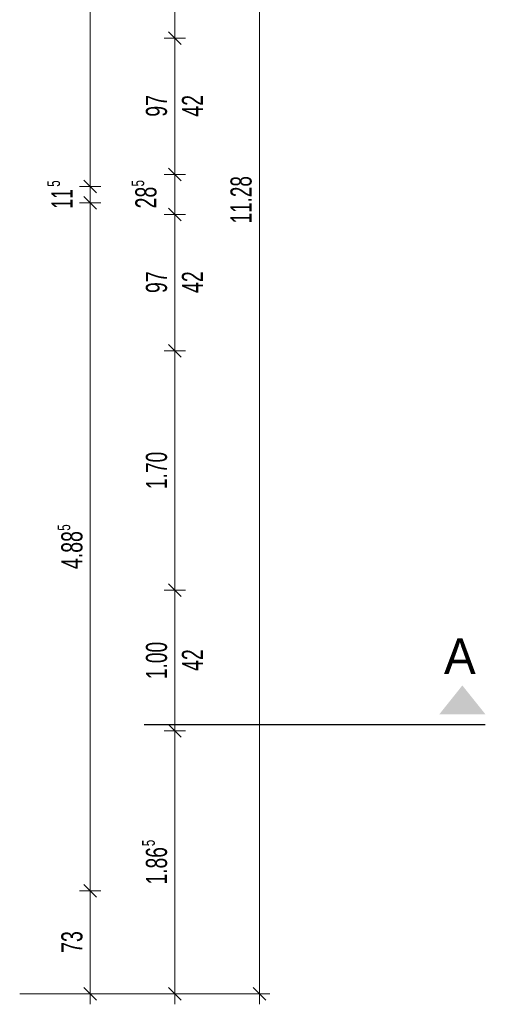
# Model space of a CAD drawing. Extents: x -106 to 740, y 65 to 659.
# Tile 12 of 24: x 467 to 533, y 323 to 463. Entities that reach past the tile are written whole.
import ezdxf
from ezdxf.lldxf.tags import DXFTag

# ---------------------------------------------------------------- set-up
doc = ezdxf.new("R2010")
doc.units = 0
doc.layers.get('0').update_dxf_attribs({"lineweight": 35})
doc.layers.add('5_UG-TEXT-MASS', color=7, linetype='Continuous', lineweight=25)
doc.layers.add('Ausgeblendet', color=3, linetype='Continuous', lineweight=35, true_color=0x00ff00)
doc.styles.get("Standard").update_dxf_attribs({"font": 'arial.ttf'})
tags = doc.linetypes.add('STRICHPUNKT2_S5', pattern=[0.01, 0.008, -0.001, 0, -0.001]).pattern_tags.tags
tags[10:11] = [DXFTag(74, 4), DXFTag(75, 0), DXFTag(340, '0'), DXFTag(46, 1.0), DXFTag(50, 0.0), DXFTag(44, 0.0), DXFTag(45, 0.0)]
tags[8:9] = [DXFTag(74, 4), DXFTag(75, 0), DXFTag(340, '0'), DXFTag(46, 1.0), DXFTag(50, 0.0), DXFTag(44, 0.0), DXFTag(45, 0.0)]
tags[6:7] = [DXFTag(74, 4), DXFTag(75, 0), DXFTag(340, '0'), DXFTag(46, 1.0), DXFTag(50, 0.0), DXFTag(44, 0.0), DXFTag(45, 0.0)]
tags[4:5] = [DXFTag(74, 4), DXFTag(75, 0), DXFTag(340, '0'), DXFTag(46, 1.0), DXFTag(50, 0.0), DXFTag(44, 0.0), DXFTag(45, 0.0)]

# ---------------------------------------------------------------- blocks, each defined once
blk = doc.blocks.new('Referenz-A07MYRR5RK', base_point=(-75.51, 0))
at = {"layer": '5_UG-TEXT-MASS', "color": 0, "lineweight": 13}
for p, q in [((501.24, 426.89), (501.24, 550.11)), ((477.24, 439.09), (477.24, 536.91)), ((489.24, 460.17), (489.24, 493.77)), ((489.24, 460.17), (487.74, 460.17)), ((490.14, 459.27), (488.34, 461.07)), ((489.24, 460.17), (490.74, 460.17)), ((489.24, 440.82), (489.24, 460.17)), ((489.24, 440.82), (487.74, 440.82)), ((490.14, 439.92), (488.34, 441.72)), ((489.24, 440.82), (490.74, 440.82)), ((489.24, 435.14), (489.24, 440.82)), ((477.24, 439.09), (475.74, 439.09)), ((478.14, 438.19), (476.34, 439.99)), ((477.24, 439.09), (478.74, 439.09)), ((477.24, 436.79), (477.24, 439.09)), ((478.14, 435.89), (476.34, 437.69)), ((477.24, 436.79), (475.74, 436.79)), ((477.24, 436.79), (478.74, 436.79)), ((477.24, 339.07), (477.24, 436.79)), ((489.24, 435.14), (487.74, 435.14)), ((490.14, 434.24), (488.34, 436.04)), ((489.24, 435.14), (490.74, 435.14)), ((489.24, 415.78), (489.24, 435.14)), ((501.24, 324.47), (501.24, 426.89)), ((490.14, 414.88), (488.34, 416.68)), ((489.24, 415.78), (487.74, 415.78)), ((489.24, 415.78), (490.74, 415.78)), ((489.24, 381.79), (489.24, 415.78)), ((489.24, 381.79), (487.74, 381.79)), ((490.14, 380.89), (488.34, 382.69)), ((489.24, 381.79), (490.74, 381.79)), ((489.24, 368.1), (489.24, 381.79)), ((489.24, 361.8), (489.24, 368.1)), ((490.14, 360.9), (488.34, 362.7)), ((489.24, 361.8), (487.74, 361.8)), ((489.24, 361.8), (490.74, 361.8)), ((489.24, 358.54), (489.24, 361.8)), ((489.24, 354.05), (489.24, 358.54)), ((489.24, 344.42), (489.24, 354.05)), ((489.24, 335.46), (489.24, 344.42)), ((478.14, 338.17), (476.34, 339.97)), ((477.24, 339.07), (475.74, 339.07)), ((477.24, 339.07), (478.74, 339.07)), ((477.24, 326), (477.24, 339.07)), ((489.24, 324.48), (489.24, 335.46)), ((477.24, 324.48), (477.24, 326)), ((501.24, 324.47), (467.24, 324.47)), ((477.24, 324.48), (475.74, 324.48)), ((478.14, 323.58), (476.34, 325.38)), ((477.24, 324.48), (478.74, 324.48)), ((477.24, 324.48), (477.24, 322.98)), ((489.24, 324.48), (487.74, 324.48)), ((490.14, 323.58), (488.34, 325.38)), ((489.24, 324.48), (490.74, 324.48)), ((489.24, 324.48), (489.24, 322.98)), ((501.24, 324.47), (499.74, 324.47)), ((502.14, 323.57), (500.34, 325.37)), ((501.24, 324.47), (502.74, 324.47)), ((501.24, 324.47), (501.24, 322.97))]:
    blk.add_line(p, q, dxfattribs=at)
at = {"layer": '5_UG-TEXT-MASS', "color": 0, "linetype": 'STRICHPUNKT2_S5', "lineweight": -2, "ltscale": 0.25}
blk.add_line((533.3, 362.67), (484.9, 362.67), dxfattribs=at)
at = {"layer": 'Ausgeblendet', "color": 0, "linetype": 'Continuous', "lineweight": 13, "ltscale": 0.13}
for points in [[(530.04, 364.17), (526.79, 364.17), (530.04, 368.25)], [(530.04, 364.17), (530.04, 368.25), (533.3, 364.17)]]:
    blk.add_solid(points, dxfattribs=at)
at = {"layer": '5_UG-TEXT-MASS', "color": 0, "lineweight": -2, "attachment_point": 1, "rotation": 90}
for s, insert, char_height in [('{\\W0.66;\\fArial;97}', (485.14, 449.01), 3), ('{\\W0.66;\\fArial;42}', (490.25, 449.02), 3), ('{\\W0.65;\\fArial;5}', (471.16, 439.06), 1.8), ('{\\W0.65;\\fArial;5}', (483.11, 439.1), 1.8), ('{\\W0.64;\\fArial;11.28}', (497.14, 433.86), 3), ('{\\W0.6;\\fArial;11}', (471.74, 435.95), 3), ('{\\W0.66;\\fArial;28}', (483.64, 435.99), 3), ('{\\W0.66;\\fArial;97}', (485.14, 423.97), 3), ('{\\W0.66;\\fArial;42}', (490.25, 423.98), 3), ('{\\W0.65;\\fArial;1.70}', (485.14, 396.13), 3), ('{\\W0.65;\\fArial;5}', (472.61, 390.22), 1.8), ('{\\W0.66;\\fArial;4.88}', (473.14, 384.78), 3), ('{\\W0.65;\\fArial;1.00}', (485.14, 369.14), 3), ('{\\W0.66;\\fArial;42}', (490.25, 370.31), 3), ('{\\W0.65;\\fArial;5}', (484.61, 345.42), 1.8), ('{\\W0.65;\\fArial;1.86}', (485.14, 339.99), 3), ('{\\W0.66;\\fArial;73}', (473.14, 330.28), 3)]:
    blk.add_mtext(s, dxfattribs=dict(at, insert=insert, char_height=char_height))
at = {"layer": '5_UG-TEXT-MASS', "color": 0, "lineweight": 50, "insert": (527.44, 374.93), "char_height": 5.0344, "attachment_point": 1}
blk.add_mtext('{\\fCentury Gothic;A}', dxfattribs=at)

msp = doc.modelspace()

# ---------------------------------------------------------------- block references
at = {"color": 251, "lineweight": 25, "ltscale": 0.25, "true_color": 0x585858}
msp.add_blockref('Referenz-A07MYRR5RK', (-75.51, 0), dxfattribs=at)

doc.saveas('drawing.dxf')
